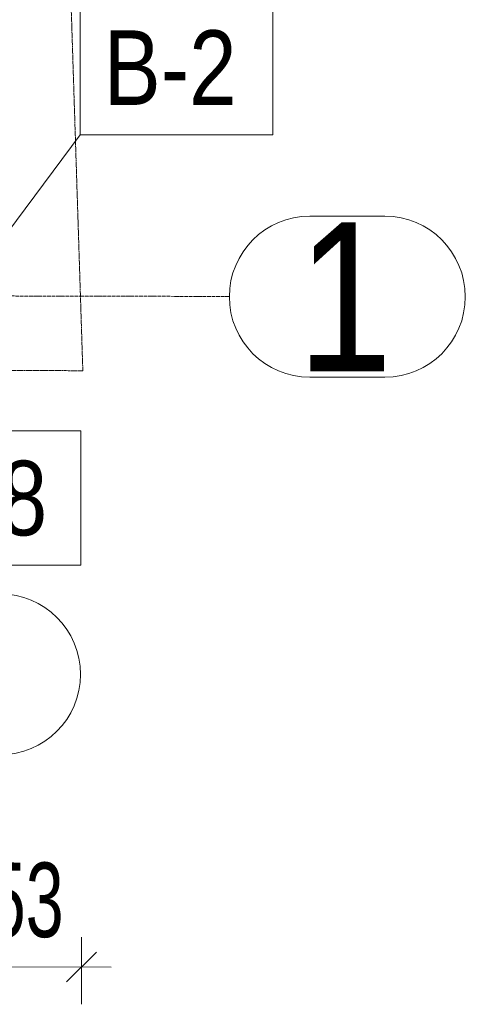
# Model space of a CAD drawing. Header units: millimetres. Extents: x -15129 to 9171, y -18789 to 5877.
# Tile 152 of 256: x 4 to 752, y -17988 to -16337. Entities that reach past the tile are written whole.
import ezdxf

# ---------------------------------------------------------------- set-up
doc = ezdxf.new("R2010")
doc.units = ezdxf.units.MM
doc.linetypes.add('ACAD_ISO02W100', pattern=[15, 12, -3])
doc.linetypes.add('ACAD_ISO04W100', pattern=[30, 24, -3, 0, -3])
for name, color, linetype in [('AS_DIM_ON', 7, 'Continuous'), ('AS_Sciany betonowe', 252, 'Continuous'), ('AS_Siatki', 72, 'Continuous')]:
    doc.layers.add(name, color=color, linetype=linetype)
doc.styles.add('Arial Narrow', font='ARIALN.TTF', dxfattribs={"height": 5})
doc.styles.add('ROMANS', font='ARIALN.TTF', dxfattribs={"width": 0.8})

msp = doc.modelspace()

# ---------------------------------------------------------------- linework, layer by layer
at = {"color": 7, "lineweight": 13}
msp.add_line((-115, -16826.4), (105.9, -16530.2), dxfattribs=at)
for points in [[(105.9, -16530.2), (428.7, -16530.2), (428.7, -16305.2), (105.9, -16305.2), (105.9, -16530.2)], [(-255.7, -17251.8), (106.9, -17251.8), (106.9, -17026.8), (-255.7, -17026.8), (-255.7, -17251.8)]]:
    msp.add_lwpolyline(points, dxfattribs=at)
at = {"layer": 'AS_DIM_ON', "color": 7, "lineweight": 13}
for p, q in [((107.8, -17988.1), (108, -17875.6)), ((-145.6, -17925), (157.9, -17925.7))]:
    msp.add_line(p, q, dxfattribs=at)
at = {"layer": 'AS_DIM_ON', "linetype": 'ByBlock', "lineweight": -2}
msp.add_line((82.8, -17950.5), (132.9, -17900.7), dxfattribs=at)
at = {"layer": 'AS_Sciany betonowe', "color": 145, "linetype": 'ACAD_ISO02W100', "lineweight": 13, "ltscale": 0.25}
for p, q in [((102.1, -16675.8), (45.6, -14915.7)), ((110.1, -16925.8), (102.1, -16675.8)), ((-11227.7, -16900.2), (110.1, -16925.8))]:
    msp.add_line(p, q, dxfattribs=at)
at = {"layer": 'AS_Siatki', "color": 20, "linetype": 'Continuous', "lineweight": 13, "ltscale": 0.25}
for p, q in [((616.7, -16666.8), (490.9, -16666.8)), ((490.9, -16936.8), (616.7, -16936.8))]:
    msp.add_line(p, q, dxfattribs=at)
at = {"layer": 'AS_Siatki', "color": 20, "linetype": 'ACAD_ISO04W100', "lineweight": 13, "ltscale": 0.25}
for p, q in [((-11608, -16774.4), (106, -16800.8)), ((106, -16800.8), (105.9, -16800.8)), ((105.9, -16800.8), (355.9, -16801.3))]:
    msp.add_line(p, q, dxfattribs=at)
at = {"layer": 'AS_Siatki', "color": 20, "linetype": 'Continuous', "lineweight": 13, "ltscale": 0.25}
for centre, start, end in [((490.9, -16801.8), 90, 270), ((616.7, -16801.8), 270, 90), ((-28.9, -17434.9), 270, 90)]:
    msp.add_arc(centre, 135, start, end, dxfattribs=at)

# ---------------------------------------------------------------- texts
at = {"color": 7, "lineweight": 13, "style": 'Arial Narrow'}
for s, p in [('B-2', (145.3, -16480.2)), ('St-8', (-212.2, -17201.8))]:
    msp.add_text(s, height=125, dxfattribs=at).set_placement(p)
at = {"layer": 'AS_DIM_ON', "color": 7, "lineweight": 13, "style": 'ROMANS', "width": 0.8}
msp.add_text('253', height=125, rotation=359.8713, dxfattribs=at).set_placement((-113.2, -17875.1))
at = {"layer": 'AS_Siatki', "color": 20, "lineweight": 13, "style": 'Arial Narrow'}
msp.add_text('1', height=250, dxfattribs=at).set_placement((470.2, -16926.8))

doc.saveas('drawing.dxf')
